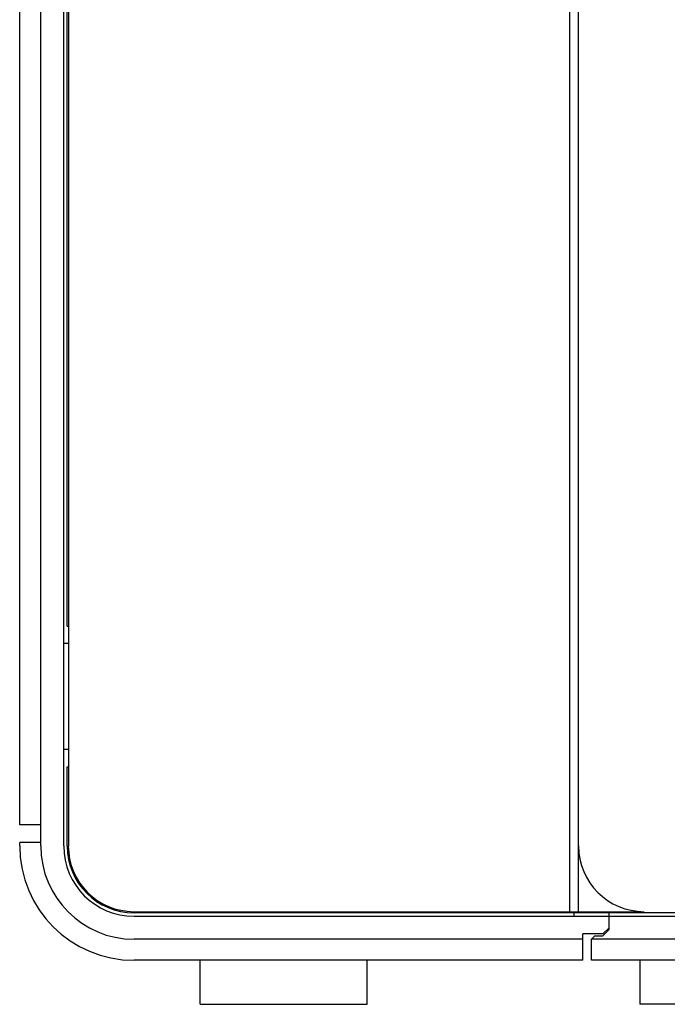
# Model space of a CAD drawing. Header units: millimetres. Extents: x 979 to 1689, y 96 to 304.
# Tile 3 of 15: x 1191 to 1228, y 96 to 152. Entities that reach past the tile are written whole.
import ezdxf

# ---------------------------------------------------------------- set-up
doc = ezdxf.new("R2010")
doc.units = ezdxf.units.MM
doc.header["$LTSCALE"] = 32.67
doc.layers.add('00_COMPONENTS', color=7, linetype='CONTINUOUS')

msp = doc.modelspace()

# ---------------------------------------------------------------- linework, layer by layer
at = {"layer": '00_COMPONENTS', "color": 7}
for p, q in [((1222.714, 100.924), (1222.714, 291.393)), ((1223.214, 100.924), (1223.214, 291.393)), ((1192.648, 104.659), (1192.648, 287.659)), ((1193.948, 104.659), (1193.948, 287.659)), ((1194.214, 287.659), (1194.214, 104.659)), ((1194.148, 117.159), (1194.148, 275.159)), ((1191.448, 105.859), (1191.448, 179.159)), ((1194.148, 117.159), (1194.194, 117.159)), ((1194.194, 116.159), (1193.948, 116.159)), ((1193.948, 110.159), (1194.194, 110.159)), ((1194.148, 109.159), (1194.194, 109.159)), ((1194.148, 104.659), (1194.148, 109.159)), ((1192.648, 105.859), (1191.448, 105.859)), ((1192.648, 104.859), (1191.448, 104.859)), ((1191.448, 104.659), (1191.448, 104.859)), ((1197.948, 100.924), (1222.714, 100.924)), ((1288.948, 100.859), (1197.948, 100.859)), ((1222.714, 100.915), (1223.214, 100.915)), ((1222.948, 100.859), (1222.948, 100.659)), ((1223.214, 100.924), (1226.948, 100.924)), ((1224.948, 99.909), (1224.948, 100.859)), ((1197.948, 100.659), (1288.948, 100.659)), ((1224.598, 99.659), (1223.448, 99.659)), ((1223.448, 98.159), (1223.448, 99.659)), ((1224.598, 99.659), (1224.948, 100.009)), ((1224.948, 99.909), (1224.598, 99.559)), ((1223.448, 99.359), (1197.948, 99.359)), ((1224.148, 99.559), (1223.948, 99.359)), ((1288.948, 99.359), (1223.948, 99.359)), ((1223.948, 98.159), (1223.948, 99.359)), ((1224.148, 99.559), (1224.598, 99.559)), ((1223.448, 98.159), (1197.948, 98.159)), ((1201.698, 95.659), (1201.698, 98.159)), ((1211.198, 95.659), (1211.198, 98.159)), ((1288.948, 98.159), (1223.948, 98.159)), ((1226.698, 98.159), (1226.698, 95.659)), ((1201.698, 95.659), (1211.198, 95.659)), ((1286.198, 95.659), (1226.698, 95.659))]:
    msp.add_line(p, q, dxfattribs=at)
for centre, radius in [((1197.948, 104.659), 6.5), ((1197.948, 104.659), 5.3), ((1197.948, 104.659), 4), ((1197.948, 104.659), 3.8), ((1197.948, 104.659), 3.735), ((1226.948, 104.659), 3.735)]:
    msp.add_arc(centre, radius, 180, 270, dxfattribs=at)

doc.saveas('drawing.dxf')
